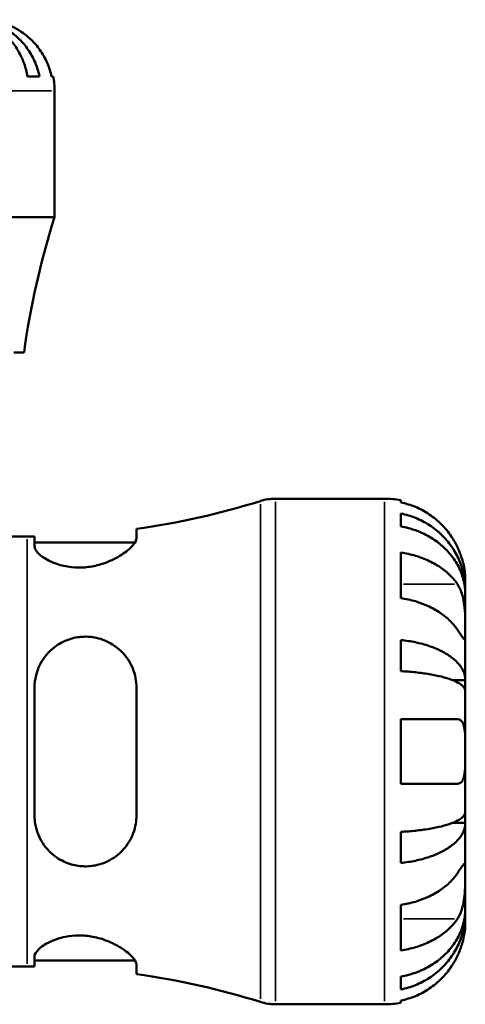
# Model space of a CAD drawing. Header units: inches. Extents: x 0.1 to 36.1, y -4.8 to 25.1.
# Tile 6 of 12: x 17.5 to 19.6, y 10.1 to 14.5. Entities that reach past the tile are written whole.
import ezdxf

# ---------------------------------------------------------------- set-up
doc = ezdxf.new("R2010")
doc.units = ezdxf.units.IN
doc.header["$MEASUREMENT"] = 0
doc.layers.add('Visible (ANSI)', color=7, linetype='Continuous', lineweight=50)
doc.layers.add('Visible Narrow (ANSI)', color=7, linetype='Continuous', lineweight=35)

msp = doc.modelspace()

# ---------------------------------------------------------------- linework, layer by layer
at = {"layer": 'Visible (ANSI)'}
for p, q in [((17.5803, 14.2545), (17.634, 14.2545)), ((17.6882, 14.2545), (17.6955, 14.2545)), ((17.7019, 13.6206), (17.7019, 14.1904)), ((17.7019, 13.6206), (15.4219, 13.6206)), ((17.5644, 13.0104), (17.518, 13.0104)), ((18.697, 12.351), (19.1886, 12.351)), ((19.2613, 12.3436), (19.2613, 12.3343)), ((19.2613, 12.2841), (19.2613, 12.226)), ((18.0706, 12.1723), (18.0706, 12.2146)), ((17.4967, 12.18), (17.5783, 12.18)), ((17.6117, 12.1801), (17.6117, 12.1362)), ((17.6117, 12.1538), (18.0644, 12.1538)), ((19.2613, 12.108), (19.2613, 11.9025)), ((19.5519, 11.9381), (19.5519, 11.9876)), ((19.5519, 11.9381), (19.5512, 11.9381)), ((19.5519, 11.918), (19.5519, 11.9381)), ((19.5519, 11.7601), (19.5519, 11.918)), ((19.5519, 11.5322), (19.5519, 11.7601)), ((19.2613, 11.7136), (19.2613, 11.5733)), ((19.5519, 11.5322), (19.4967, 11.5322)), ((19.5519, 11.4838), (19.5519, 11.5322)), ((17.6117, 11.4994), (17.6117, 10.9225)), ((18.0706, 10.9225), (18.0706, 11.4994)), ((19.5519, 11.211), (19.5519, 11.4838)), ((19.2613, 11.3563), (19.2613, 11.0656)), ((19.2613, 11.3563), (19.5164, 11.3563)), ((19.5519, 10.9382), (19.5519, 11.211)), ((19.5164, 11.0656), (19.2613, 11.0656)), ((19.5519, 10.8897), (19.5519, 10.9382)), ((19.5519, 10.8897), (19.4967, 10.8897)), ((19.5519, 10.6618), (19.5519, 10.8897)), ((19.2613, 10.8487), (19.2613, 10.7083)), ((19.5519, 10.5039), (19.5519, 10.6618)), ((19.2613, 10.5195), (19.2613, 10.3139)), ((19.5519, 10.4838), (19.5512, 10.4838)), ((19.5519, 10.4838), (19.5519, 10.5039)), ((19.5519, 10.4343), (19.5519, 10.4838)), ((17.6117, 10.2857), (17.6117, 10.2418)), ((17.6117, 10.2682), (18.0644, 10.2682)), ((17.4967, 10.242), (17.5783, 10.242)), ((18.0706, 10.2073), (18.0706, 10.2497)), ((19.2613, 10.196), (19.2613, 10.1378)), ((19.2613, 10.0877), (19.2613, 10.0783)), ((18.697, 10.071), (19.1886, 10.071))]:
    msp.add_line(p, q, dxfattribs=at)
for centre, radius, start, end in [((17.3813, 14.1904), 0.3206, 0, 11.537), ((21.1699, 12.5182), 3.639, 162.3655, 172.2255), ((18.697, 12.123), 0.228, 90, 107.3828), ((19.1886, 11.9876), 0.3634, 78.463, 90), ((17.5783, 15.6962), 3.5163, 278.0475, 287.3828), ((17.5783, 15.6962), 3.5163, 270, 270.5443), ((17.5783, 6.7257), 3.5163, 89.4557, 90), ((17.5783, 6.7257), 3.5163, 72.6172, 81.9525), ((18.697, 10.299), 0.228, 252.6172, 270), ((19.1886, 10.4343), 0.3634, 270, 281.537)]:
    msp.add_arc(centre, radius, start, end, dxfattribs=at)
for points, knots in [([(17.5803, 14.2545), (17.5767, 14.275), (17.5713, 14.2951), (17.5584, 14.3312), (17.5497, 14.3504), (17.529, 14.3863), (17.517, 14.4029), (17.4928, 14.4309), (17.4784, 14.4448), (17.4474, 14.4688), (17.4308, 14.4789), (17.3991, 14.4941), (17.3812, 14.5006), (17.3444, 14.509), (17.3257, 14.511), (17.3085, 14.511)], [0.154497, 0.154497, 0.154497, 0.154497, 0.301146, 0.301146, 0.45195, 0.45195, 0.602754, 0.602754, 0.753943, 0.753943, 0.905132, 0.905132, 1.056895, 1.056895, 1.208659, 1.208659, 1.208659, 1.208659]), ([(17.3286, 14.511), (17.3479, 14.511), (17.3689, 14.509), (17.4102, 14.5006), (17.4304, 14.4941), (17.466, 14.4789), (17.4846, 14.4688), (17.5195, 14.4448), (17.5357, 14.4309), (17.5628, 14.4029), (17.5763, 14.3863), (17.5996, 14.3504), (17.6093, 14.3312), (17.6238, 14.2951), (17.6299, 14.275), (17.634, 14.2545)], [3.631384, 3.631384, 3.631384, 3.631384, 3.783147, 3.783147, 3.93491, 3.93491, 4.0861, 4.0861, 4.237289, 4.237289, 4.388092, 4.388092, 4.538896, 4.538896, 4.685545, 4.685545, 4.685545, 4.685545]), ([(17.6882, 14.2545), (17.684, 14.275), (17.6776, 14.295), (17.6627, 14.331), (17.6526, 14.3502), (17.6285, 14.3861), (17.6146, 14.4027), (17.5864, 14.4307), (17.5696, 14.4447), (17.538, 14.4657), (17.5237, 14.4737), (17.5096, 14.4803)], [0.1545017, 0.1545017, 0.1545017, 0.1545017, 0.3007396, 0.3007396, 0.4516004, 0.4516004, 0.6024612, 0.6024612, 0.754145, 0.754145, 0.8682016, 0.8682016, 0.8682016, 0.8682016]), ([(19.5164, 12.133), (19.5091, 12.1485), (19.5002, 12.1643), (19.4767, 12.1998), (19.4608, 12.2189), (19.4291, 12.2508), (19.4102, 12.2666), (19.3696, 12.2939), (19.3478, 12.3054), (19.3071, 12.3223), (19.2844, 12.3295), (19.2613, 12.3343)], [4.5472579, 4.5472579, 4.5472579, 4.5472579, 4.6729633, 4.6729633, 4.8452107, 4.8452107, 5.0162007, 5.0162007, 5.1871906, 5.1871906, 5.3526329, 5.3526329, 5.3526329, 5.3526329]), ([(19.2613, 12.2841), (19.2846, 12.2795), (19.3073, 12.2726), (19.3482, 12.2561), (19.37, 12.2451), (19.4106, 12.2187), (19.4295, 12.2035), (19.4612, 12.1727), (19.477, 12.1544), (19.5042, 12.1149), (19.5156, 12.0937), (19.5328, 12.0534), (19.5402, 12.0306), (19.5497, 11.9838), (19.5519, 11.96), (19.5519, 11.9381)], [0.1751, 0.1751, 0.1751, 0.1751, 0.341346, 0.341346, 0.512245, 0.512245, 0.683145, 0.683145, 0.854441, 0.854441, 1.025738, 1.025738, 1.197675, 1.197675, 1.369613, 1.369613, 1.369613, 1.369613]), ([(19.5519, 11.918), (19.5519, 11.9375), (19.5497, 11.9587), (19.5402, 12.0003), (19.5328, 12.0207), (19.5156, 12.0565), (19.5042, 12.0754), (19.477, 12.1105), (19.4612, 12.1268), (19.4295, 12.1542), (19.4106, 12.1678), (19.37, 12.1912), (19.3482, 12.2011), (19.3073, 12.2157), (19.2846, 12.2219), (19.2613, 12.226)], [4.116409, 4.116409, 4.116409, 4.116409, 4.288347, 4.288347, 4.460284, 4.460284, 4.631581, 4.631581, 4.802877, 4.802877, 4.973777, 4.973777, 5.144676, 5.144676, 5.310922, 5.310922, 5.310922, 5.310922]), ([(18.0706, 12.1723), (18.0706, 12.1684), (18.0695, 12.1642), (18.0627, 12.1491), (18.0526, 12.1368), (18.0227, 12.1102), (18.0022, 12.0958), (17.9554, 12.0709), (17.9299, 12.0603), (17.8814, 12.047), (17.86, 12.0431), (17.8177, 12.0397), (17.7975, 12.0401), (17.7543, 12.0448), (17.7323, 12.0499), (17.687, 12.0652), (17.6655, 12.0764), (17.6319, 12.1), (17.6202, 12.1123), (17.6128, 12.128), (17.6117, 12.1322), (17.6117, 12.1362)], [-2.068935, -2.068935, -2.068935, -2.068935, -1.966867, -1.966867, -1.731642, -1.731642, -1.477772, -1.477772, -1.248473, -1.248473, -1.080437, -1.080437, -0.924014, -0.924014, -0.734785, -0.734785, -0.489094, -0.489094, -0.232718, -0.232718, -0.129847, -0.129847, -0.129847, -0.129847]), ([(19.5519, 11.9876), (19.5519, 11.9876), (19.552, 11.9891), (19.5519, 11.995), (19.5517, 11.9999), (19.5507, 12.0154), (19.5494, 12.0275), (19.5447, 12.0517), (19.5423, 12.0623), (19.5369, 12.0807), (19.5346, 12.088), (19.5295, 12.1024), (19.5268, 12.1093), (19.5215, 12.1218), (19.519, 12.1274), (19.5164, 12.133)], [0, 0, 0, 0, 0.0901134, 0.0901134, 0.1893172, 0.1893172, 0.331211, 0.331211, 0.4271369, 0.4271369, 0.4886583, 0.4886583, 0.5452931, 0.5452931, 0.5915475, 0.5915475, 0.5915475, 0.5915475]), ([(19.2613, 12.108), (19.2844, 12.1047), (19.3071, 12.0996), (19.3478, 12.0876), (19.3696, 12.0795), (19.4102, 12.0602), (19.4291, 12.049), (19.4608, 12.0264), (19.4767, 12.0129), (19.5002, 11.9878), (19.5091, 11.9767), (19.5164, 11.9657)], [0.1751077, 0.1751077, 0.1751077, 0.1751077, 0.34055, 0.34055, 0.5115399, 0.5115399, 0.6825299, 0.6825299, 0.8547773, 0.8547773, 0.9804827, 0.9804827, 0.9804827, 0.9804827]), ([(19.5164, 11.9657), (19.5189, 11.962), (19.5213, 11.958), (19.5274, 11.9466), (19.5309, 11.9387), (19.5372, 11.9215), (19.5399, 11.9122), (19.5453, 11.8889), (19.5474, 11.8748), (19.5507, 11.8424), (19.5514, 11.8244), (19.552, 11.7899), (19.5519, 11.7737), (19.5519, 11.7601)], [-0.5948881, -0.5948881, -0.5948881, -0.5948881, -0.5506313, -0.5506313, -0.4741512, -0.4741512, -0.3949688, -0.3949688, -0.2852738, -0.2852738, -0.1464037, -0.1464037, 0, 0, 0, 0]), ([(19.5164, 11.7601), (19.5091, 11.7711), (19.5002, 11.7823), (19.4767, 11.8074), (19.4608, 11.8209), (19.4291, 11.8435), (19.4102, 11.8546), (19.3696, 11.8739), (19.3478, 11.8821), (19.3071, 11.894), (19.2844, 11.8991), (19.2613, 11.9025)], [4.5472579, 4.5472579, 4.5472579, 4.5472579, 4.6729633, 4.6729633, 4.8452107, 4.8452107, 5.0162007, 5.0162007, 5.1871906, 5.1871906, 5.3526329, 5.3526329, 5.3526329, 5.3526329]), ([(17.6117, 11.4994), (17.6117, 11.5093), (17.6124, 11.5192), (17.6173, 11.5568), (17.626, 11.5836), (17.654, 11.6359), (17.6748, 11.6607), (17.7201, 11.6959), (17.7426, 11.7082), (17.7866, 11.7232), (17.8069, 11.7272), (17.8488, 11.7297), (17.8698, 11.728), (17.9167, 11.7177), (17.9415, 11.7074), (17.9915, 11.6758), (18.0151, 11.6525), (18.0494, 11.6003), (18.061, 11.572), (18.0693, 11.5279), (18.0706, 11.5137), (18.0706, 11.4994)], [-2.043966, -2.043966, -2.043966, -2.043966, -1.964762, -1.964762, -1.738473, -1.738473, -1.479891, -1.479891, -1.27992, -1.27992, -1.121238, -1.121238, -0.958602, -0.958602, -0.744152, -0.744152, -0.47143, -0.47143, -0.221291, -0.221291, -0.106715, -0.106715, -0.106715, -0.106715]), ([(19.5519, 11.7601), (19.5519, 11.7528), (19.552, 11.7463), (19.5519, 11.7347), (19.5518, 11.7298), (19.5512, 11.7208), (19.5505, 11.7179), (19.5475, 11.7173), (19.5452, 11.7192), (19.5397, 11.726), (19.537, 11.7298), (19.5307, 11.7388), (19.5272, 11.7441), (19.5211, 11.7531), (19.5188, 11.7566), (19.5164, 11.7601)], [0, 0, 0, 0, 0.0789569, 0.0789569, 0.1633117, 0.1633117, 0.283187, 0.283187, 0.3961463, 0.3961463, 0.4750638, 0.4750638, 0.5517935, 0.5517935, 0.5944511, 0.5944511, 0.5944511, 0.5944511]), ([(19.2613, 11.7136), (19.2846, 11.7112), (19.3073, 11.7076), (19.3482, 11.699), (19.37, 11.6932), (19.4106, 11.6793), (19.4295, 11.6713), (19.4612, 11.6552), (19.477, 11.6456), (19.5042, 11.6249), (19.5156, 11.6138), (19.5328, 11.5927), (19.5402, 11.5807), (19.5497, 11.5562), (19.5519, 11.5437), (19.5519, 11.5322)], [0.1751, 0.1751, 0.1751, 0.1751, 0.341346, 0.341346, 0.512245, 0.512245, 0.683145, 0.683145, 0.854441, 0.854441, 1.025738, 1.025738, 1.197675, 1.197675, 1.369613, 1.369613, 1.369613, 1.369613]), ([(19.5519, 11.4838), (19.5519, 11.4894), (19.5497, 11.4956), (19.5402, 11.5077), (19.5328, 11.5136), (19.5156, 11.524), (19.5042, 11.5295), (19.477, 11.5397), (19.4612, 11.5445), (19.4295, 11.5524), (19.4106, 11.5564), (19.37, 11.5632), (19.3482, 11.566), (19.3073, 11.5703), (19.2846, 11.5721), (19.2613, 11.5733)], [4.116409, 4.116409, 4.116409, 4.116409, 4.288347, 4.288347, 4.460284, 4.460284, 4.631581, 4.631581, 4.802877, 4.802877, 4.973777, 4.973777, 5.144676, 5.144676, 5.310922, 5.310922, 5.310922, 5.310922]), ([(19.5164, 11.3563), (19.5191, 11.3563), (19.5218, 11.356), (19.5279, 11.3542), (19.5312, 11.3523), (19.5372, 11.3466), (19.5399, 11.3428), (19.5452, 11.331), (19.5474, 11.3223), (19.5507, 11.2989), (19.5514, 11.2837), (19.552, 11.2492), (19.5519, 11.2302), (19.5519, 11.211)], [-0.5956582, -0.5956582, -0.5956582, -0.5956582, -0.5465521, -0.5465521, -0.4734857, -0.4734857, -0.3959363, -0.3959363, -0.285072, -0.285072, -0.1464321, -0.1464321, 0, 0, 0, 0]), ([(19.5519, 11.211), (19.5519, 11.2001), (19.552, 11.1893), (19.5519, 11.1674), (19.5518, 11.1563), (19.551, 11.129), (19.55, 11.114), (19.5458, 11.093), (19.5434, 11.0859), (19.5378, 11.0761), (19.5351, 11.0729), (19.5287, 11.0681), (19.5251, 11.0666), (19.5196, 11.0657), (19.518, 11.0656), (19.5164, 11.0656)], [-2.5507934, -2.5507934, -2.5507934, -2.5507934, -2.4681857, -2.4681857, -2.3792339, -2.3792339, -2.2353535, -2.2353535, -2.1347187, -2.1347187, -2.0608254, -2.0608254, -1.9855601, -1.9855601, -1.9569442, -1.9569442, -1.9569442, -1.9569442]), ([(18.0706, 10.9225), (18.0706, 10.9098), (18.0695, 10.8972), (18.0627, 10.8561), (18.0526, 10.8292), (18.0227, 10.7791), (18.0022, 10.7563), (17.9554, 10.7217), (17.9299, 10.709), (17.8814, 10.6957), (17.86, 10.6928), (17.8177, 10.6934), (17.7975, 10.6964), (17.7543, 10.7088), (17.7323, 10.7192), (17.687, 10.7499), (17.6655, 10.7719), (17.6319, 10.8234), (17.6202, 10.8531), (17.6128, 10.897), (17.6117, 10.9097), (17.6117, 10.9225)], [-2.068935, -2.068935, -2.068935, -2.068935, -1.966867, -1.966867, -1.731642, -1.731642, -1.477772, -1.477772, -1.248473, -1.248473, -1.080437, -1.080437, -0.924014, -0.924014, -0.734785, -0.734785, -0.489094, -0.489094, -0.232718, -0.232718, -0.129847, -0.129847, -0.129847, -0.129847]), ([(19.2613, 10.8487), (19.2846, 10.8499), (19.3073, 10.8517), (19.3482, 10.8559), (19.37, 10.8588), (19.4106, 10.8656), (19.4295, 10.8695), (19.4612, 10.8775), (19.477, 10.8822), (19.5042, 10.8924), (19.5156, 10.8979), (19.5328, 10.9083), (19.5402, 10.9143), (19.5497, 10.9263), (19.5519, 10.9325), (19.5519, 10.9382)], [0.1751, 0.1751, 0.1751, 0.1751, 0.341346, 0.341346, 0.512245, 0.512245, 0.683145, 0.683145, 0.854441, 0.854441, 1.025738, 1.025738, 1.197675, 1.197675, 1.369613, 1.369613, 1.369613, 1.369613]), ([(19.5519, 10.8897), (19.5519, 10.8783), (19.5497, 10.8658), (19.5402, 10.8413), (19.5328, 10.8293), (19.5156, 10.8081), (19.5042, 10.797), (19.477, 10.7763), (19.4612, 10.7667), (19.4295, 10.7506), (19.4106, 10.7426), (19.37, 10.7288), (19.3482, 10.723), (19.3073, 10.7144), (19.2846, 10.7107), (19.2613, 10.7083)], [4.116409, 4.116409, 4.116409, 4.116409, 4.288347, 4.288347, 4.460284, 4.460284, 4.631581, 4.631581, 4.802877, 4.802877, 4.973777, 4.973777, 5.144676, 5.144676, 5.310922, 5.310922, 5.310922, 5.310922]), ([(19.5164, 10.6618), (19.5189, 10.6655), (19.5213, 10.6691), (19.5274, 10.6782), (19.5309, 10.6834), (19.5372, 10.6924), (19.5399, 10.6961), (19.5453, 10.7027), (19.5474, 10.7046), (19.5507, 10.7041), (19.5514, 10.7004), (19.552, 10.6861), (19.5519, 10.6754), (19.5519, 10.6618)], [-0.5948881, -0.5948881, -0.5948881, -0.5948881, -0.5506313, -0.5506313, -0.4741512, -0.4741512, -0.3949688, -0.3949688, -0.2852738, -0.2852738, -0.1464037, -0.1464037, 0, 0, 0, 0]), ([(19.2613, 10.5195), (19.2844, 10.5228), (19.3071, 10.5279), (19.3478, 10.5399), (19.3696, 10.548), (19.4102, 10.5673), (19.4291, 10.5785), (19.4608, 10.6011), (19.4767, 10.6146), (19.5002, 10.6397), (19.5091, 10.6508), (19.5164, 10.6618)], [0.1751077, 0.1751077, 0.1751077, 0.1751077, 0.34055, 0.34055, 0.5115399, 0.5115399, 0.6825299, 0.6825299, 0.8547773, 0.8547773, 0.9804827, 0.9804827, 0.9804827, 0.9804827]), ([(19.5519, 10.6618), (19.5519, 10.6545), (19.552, 10.6464), (19.5519, 10.6284), (19.5518, 10.6184), (19.5512, 10.5932), (19.5505, 10.5777), (19.5475, 10.5473), (19.5452, 10.5328), (19.5397, 10.5092), (19.537, 10.4999), (19.5307, 10.4827), (19.5272, 10.4748), (19.5211, 10.4636), (19.5188, 10.4598), (19.5164, 10.4563)], [0, 0, 0, 0, 0.0789569, 0.0789569, 0.1633117, 0.1633117, 0.283187, 0.283187, 0.3961463, 0.3961463, 0.4750638, 0.4750638, 0.5517935, 0.5517935, 0.5944511, 0.5944511, 0.5944511, 0.5944511]), ([(19.2613, 10.196), (19.2846, 10.2001), (19.3073, 10.2063), (19.3482, 10.2209), (19.37, 10.2307), (19.4106, 10.2541), (19.4295, 10.2677), (19.4612, 10.2951), (19.477, 10.3114), (19.5042, 10.3466), (19.5156, 10.3654), (19.5328, 10.4013), (19.5402, 10.4216), (19.5497, 10.4632), (19.5519, 10.4845), (19.5519, 10.5039)], [0.1751, 0.1751, 0.1751, 0.1751, 0.341346, 0.341346, 0.512245, 0.512245, 0.683145, 0.683145, 0.854441, 0.854441, 1.025738, 1.025738, 1.197675, 1.197675, 1.369613, 1.369613, 1.369613, 1.369613]), ([(19.5519, 10.4838), (19.5519, 10.462), (19.5497, 10.4381), (19.5402, 10.3914), (19.5328, 10.3685), (19.5156, 10.3282), (19.5042, 10.3071), (19.477, 10.2676), (19.4612, 10.2492), (19.4295, 10.2185), (19.4106, 10.2032), (19.37, 10.1769), (19.3482, 10.1658), (19.3073, 10.1494), (19.2846, 10.1424), (19.2613, 10.1378)], [4.116409, 4.116409, 4.116409, 4.116409, 4.288347, 4.288347, 4.460284, 4.460284, 4.631581, 4.631581, 4.802877, 4.802877, 4.973777, 4.973777, 5.144676, 5.144676, 5.310922, 5.310922, 5.310922, 5.310922]), ([(19.5164, 10.4563), (19.5091, 10.4453), (19.5002, 10.4341), (19.4767, 10.409), (19.4608, 10.3955), (19.4291, 10.3729), (19.4102, 10.3617), (19.3696, 10.3425), (19.3478, 10.3343), (19.3071, 10.3224), (19.2844, 10.3173), (19.2613, 10.3139)], [4.5472579, 4.5472579, 4.5472579, 4.5472579, 4.6729633, 4.6729633, 4.8452107, 4.8452107, 5.0162007, 5.0162007, 5.1871906, 5.1871906, 5.3526329, 5.3526329, 5.3526329, 5.3526329]), ([(19.5164, 10.289), (19.5191, 10.2948), (19.5218, 10.3007), (19.5279, 10.3153), (19.5312, 10.3241), (19.5372, 10.342), (19.5399, 10.3511), (19.5452, 10.3721), (19.5474, 10.3835), (19.5507, 10.4061), (19.5514, 10.4162), (19.552, 10.4305), (19.5519, 10.4343), (19.5519, 10.4343)], [-0.5956582, -0.5956582, -0.5956582, -0.5956582, -0.5465521, -0.5465521, -0.4734857, -0.4734857, -0.3959363, -0.3959363, -0.285072, -0.285072, -0.1464321, -0.1464321, 0, 0, 0, 0]), ([(17.6117, 10.2857), (17.6117, 10.2888), (17.6124, 10.2921), (17.6173, 10.3051), (17.626, 10.3158), (17.654, 10.3387), (17.6748, 10.351), (17.7201, 10.3686), (17.7426, 10.3748), (17.7866, 10.3812), (17.8069, 10.3822), (17.8488, 10.3803), (17.8698, 10.3772), (17.9167, 10.366), (17.9415, 10.3569), (17.9915, 10.3329), (18.0151, 10.3174), (18.0494, 10.2887), (18.061, 10.2754), (18.0693, 10.2588), (18.0706, 10.254), (18.0706, 10.2497)], [-2.043966, -2.043966, -2.043966, -2.043966, -1.964762, -1.964762, -1.738473, -1.738473, -1.479891, -1.479891, -1.27992, -1.27992, -1.121238, -1.121238, -0.958602, -0.958602, -0.744152, -0.744152, -0.47143, -0.47143, -0.221291, -0.221291, -0.106715, -0.106715, -0.106715, -0.106715]), ([(19.2613, 10.0877), (19.2844, 10.0925), (19.3071, 10.0996), (19.3478, 10.1166), (19.3696, 10.128), (19.4102, 10.1553), (19.4291, 10.1711), (19.4608, 10.2031), (19.4767, 10.2222), (19.5002, 10.2577), (19.5091, 10.2734), (19.5164, 10.289)], [0.1751077, 0.1751077, 0.1751077, 0.1751077, 0.34055, 0.34055, 0.5115399, 0.5115399, 0.6825299, 0.6825299, 0.8547773, 0.8547773, 0.9804827, 0.9804827, 0.9804827, 0.9804827])]:
    msp.add_open_spline(points, degree=3, knots=knots, dxfattribs=at)
at = {"layer": 'Visible Narrow (ANSI)'}
for p, q in [((17.6879, 14.1904), (15.436, 14.1904)), ((18.6288, 10.0953), (18.6288, 12.3267)), ((18.697, 12.3369), (18.697, 10.085)), ((19.1886, 10.085), (19.1886, 12.3369)), ((17.5783, 10.2539), (17.5783, 12.168)), ((19.5036, 11.9657), (19.274, 11.9657)), ((19.5036, 10.4563), (19.274, 10.4563))]:
    msp.add_line(p, q, dxfattribs=at)

doc.saveas('drawing.dxf')
